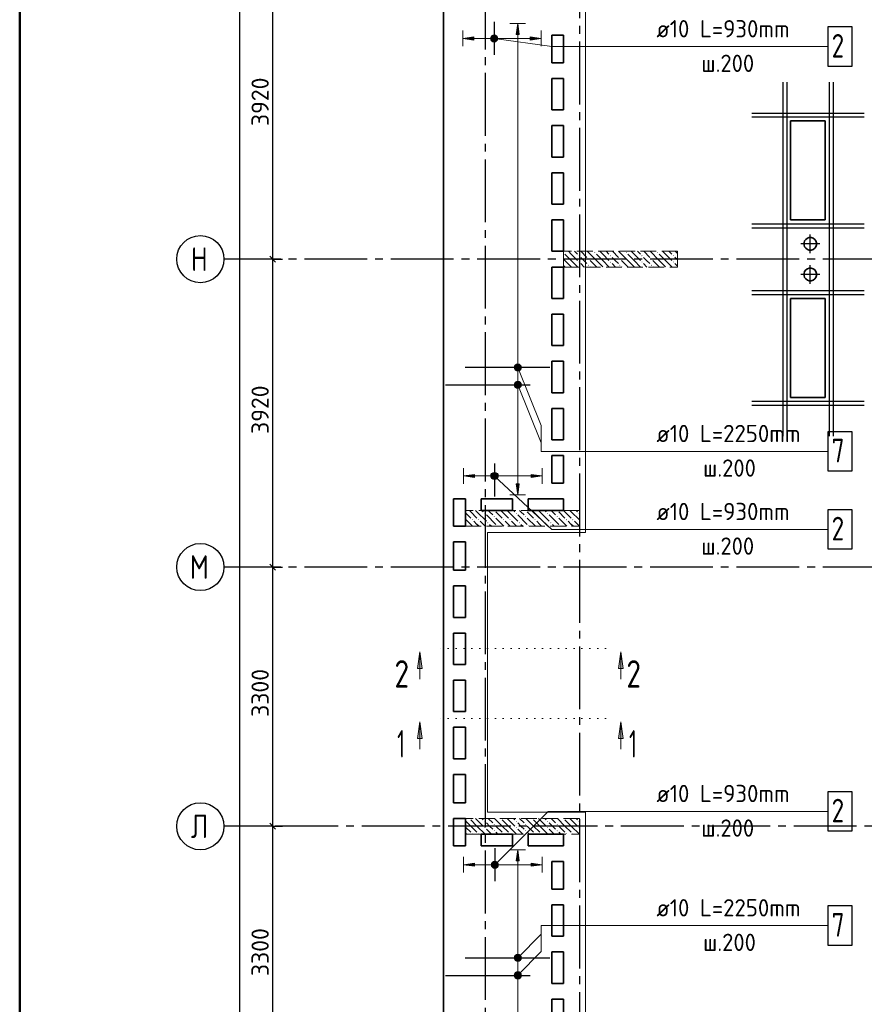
# Model space of a CAD drawing. Header units: millimetres. Extents: x 40580 to 1930067, y -240640 to 81020.
# Tile 171 of 256: x 628803 to 639554, y -203556 to -191020. Entities that reach past the tile are written whole.
import ezdxf

# ---------------------------------------------------------------- set-up
doc = ezdxf.new("R2010")
doc.units = ezdxf.units.MM
for name, pattern in [('______2', [270, 200, -70]), ('______5', [1100, 800, -100, 100, -100]), ('______9', [100, 0, -100]), ('CENTER', [2, 1.25, -0.25, 0.25, -0.25])]:
    doc.linetypes.add(name, pattern=pattern)
for name, color, linetype, lineweight in [('Standard', 7, 'Continuous', 25), ('ЖБ Перекрытие верхний уровень', 7, 'Continuous', 35), ('ОСИ', 7, 'CENTER', 15), ('Позиционная метка линия выноска', 7, 'Continuous', 13), ('Позиционная метка номер позиции', 7, 'Continuous', 13), ('Сечения символ', 7, 'Continuous', 25)]:
    doc.layers.add(name, color=color, linetype=linetype, lineweight=lineweight)
doc.layers.add('ЖБ Пилон', color=7, linetype='______2', lineweight=13, true_color=0xa0a0a0)
doc.styles.add('ISOCPEUR', font='isocpeur.ttf')

msp = doc.modelspace()

# ---------------------------------------------------------------- hatches: boundary and pattern name
at = {"linetype": 'Continuous', "lineweight": 13, "transparency": 33554687}
for points in [[(635162.8, -191209.1), (635142.8, -191069.1), (635122.8, -191209.1)], [(634803, -191281.6), (634803, -191236.6), (634796.7, -191259.1)], [(634803, -191236.6), (634819.2, -191297.8), (634819.2, -191220.4)], [(634803, -191236.6), (634803, -191281.6), (634819.2, -191297.8)], [(634819.2, -191220.4), (634841.7, -191304.1), (634841.7, -191214.1)], [(634819.2, -191220.4), (634819.2, -191297.8), (634841.7, -191304.1)], [(634841.7, -191214.1), (634841.7, -191304.1), (634864.2, -191297.8)], [(634841.7, -191214.1), (634864.2, -191297.8), (634864.2, -191220.4)], [(634864.2, -191220.4), (634864.2, -191297.8), (634880.4, -191281.6)], [(634864.2, -191220.4), (634880.4, -191281.6), (634880.4, -191236.6)], [(634880.4, -191236.6), (634880.4, -191281.6), (634886.7, -191259.1)], [(635301.7, -191279.1), (635441.7, -191259.1), (635301.7, -191239.1)], [(635097.8, -195669.1), (635187.8, -195669.1), (635181.5, -195646.6)], [(635097.8, -195669.1), (635181.5, -195646.6), (635104.1, -195646.6)], [(635104.1, -195691.6), (635187.8, -195669.1), (635097.8, -195669.1)], [(635104.1, -195646.6), (635181.5, -195646.6), (635165.3, -195630.4)], [(635104.1, -195646.6), (635165.3, -195630.4), (635120.3, -195630.4)], [(635104.1, -195691.6), (635181.5, -195691.6), (635187.8, -195669.1)], [(635120.3, -195630.4), (635165.3, -195630.4), (635142.8, -195624.1)], [(635120.3, -195707.8), (635181.5, -195691.6), (635104.1, -195691.6)], [(635120.3, -195707.8), (635165.3, -195707.8), (635181.5, -195691.6)], [(635165.3, -195707.8), (635120.3, -195707.8), (635142.8, -195714.1)], [(634813, -196806.6), (634829.2, -196867.8), (634829.2, -196790.4)], [(634829.2, -196790.4), (634851.7, -196874.1), (634851.7, -196784.1)], [(634829.2, -196790.4), (634829.2, -196867.8), (634851.7, -196874.1)], [(634851.7, -196784.1), (634851.7, -196874.1), (634874.2, -196867.8)], [(634851.7, -196784.1), (634874.2, -196867.8), (634874.2, -196790.4)], [(634874.2, -196790.4), (634874.2, -196867.8), (634890.4, -196851.6)], [(634874.2, -196790.4), (634890.4, -196851.6), (634890.4, -196806.6)], [(634813, -196851.6), (634813, -196806.6), (634806.7, -196829.1)], [(634813, -196806.6), (634813, -196851.6), (634829.2, -196867.8)], [(634890.4, -196806.6), (634890.4, -196851.6), (634896.7, -196829.1)], [(635311.7, -196849.1), (635451.7, -196829.1), (635311.7, -196809.1)], [(635162.8, -201729.1), (635142.8, -201589.1), (635122.8, -201729.1)], [(634813, -201801.6), (634813, -201756.6), (634806.7, -201779.1)], [(634813, -201756.6), (634829.2, -201817.8), (634829.2, -201740.4)], [(634813, -201756.6), (634813, -201801.6), (634829.2, -201817.8)], [(634829.2, -201740.4), (634851.7, -201824.1), (634851.7, -201734.1)], [(634829.2, -201740.4), (634829.2, -201817.8), (634851.7, -201824.1)], [(634851.7, -201734.1), (634851.7, -201824.1), (634874.2, -201817.8)], [(634851.7, -201734.1), (634874.2, -201817.8), (634874.2, -201740.4)], [(634874.2, -201740.4), (634874.2, -201817.8), (634890.4, -201801.6)], [(634874.2, -201740.4), (634890.4, -201801.6), (634890.4, -201756.6)], [(634890.4, -201756.6), (634890.4, -201801.6), (634896.7, -201779.1)], [(635311.7, -201799.1), (635451.7, -201779.1), (635311.7, -201759.1)], [(635097.8, -203189.1), (635187.8, -203189.1), (635181.5, -203166.6)], [(635097.8, -203189.1), (635181.5, -203166.6), (635104.1, -203166.6)], [(635104.1, -203211.6), (635187.8, -203189.1), (635097.8, -203189.1)], [(635104.1, -203166.6), (635181.5, -203166.6), (635165.3, -203150.4)], [(635104.1, -203166.6), (635165.3, -203150.4), (635120.3, -203150.4)], [(635104.1, -203211.6), (635181.5, -203211.6), (635187.8, -203189.1)], [(635120.3, -203150.4), (635165.3, -203150.4), (635142.8, -203144.1)], [(635120.3, -203227.8), (635181.5, -203211.6), (635104.1, -203211.6)], [(635120.3, -203227.8), (635165.3, -203227.8), (635181.5, -203211.6)], [(635165.3, -203227.8), (635120.3, -203227.8), (635142.8, -203234.1)]]:
    msp.add_hatch(color=7, dxfattribs=at).paths.add_polyline_path(points)
for points in [[(634581.7, -191279.1), (634441.7, -191259.1), (634581.7, -191239.1)], [(634591.7, -196849.1), (634451.7, -196829.1), (634591.7, -196809.1)], [(635162.8, -196929.1), (635142.8, -197069.1), (635122.8, -196929.1)], [(634591.7, -201799.1), (634451.7, -201779.1), (634591.7, -201759.1)]]:
    msp.add_hatch(color=7, dxfattribs=at).paths.add_polyline_path(points, flags=16)
at = {"layer": 'ЖБ Пилон', "linetype": 'Continuous', "lineweight": -3, "transparency": 33554687}
for points in [[(635726.7, -193982.5), (635730.2, -193986), (635726.7, -193989.4)], [(635917.2, -194026), (635923.7, -194019.5), (635930.2, -194026), (635923.7, -194032.5)], [(636117.2, -193986), (636123.7, -193979.5), (636130.2, -193986), (636123.7, -193992.5)], [(636317.2, -194026), (636323.7, -194019.5), (636330.2, -194026), (636323.7, -194032.5)], [(636517.2, -193986), (636523.7, -193979.5), (636530.2, -193986), (636523.7, -193992.5)], [(636717.2, -194026), (636723.7, -194019.5), (636730.2, -194026), (636723.7, -194032.5)], [(636917.2, -193986), (636923.7, -193979.5), (636930.2, -193986), (636923.7, -193992.5)], [(637117.2, -194026), (637123.7, -194019.5), (637130.2, -194026), (637123.7, -194032.5)], [(635917.2, -194106), (635923.7, -194099.5), (635930.2, -194106), (635923.7, -194112.5)], [(636037.2, -194066), (636043.7, -194059.5), (636050.2, -194066), (636043.7, -194072.5)], [(636037.2, -194146), (636043.7, -194139.5), (636050.2, -194146), (636043.7, -194152.5)], [(636317.2, -194106), (636323.7, -194099.5), (636330.2, -194106), (636323.7, -194112.5)], [(636437.2, -194066), (636443.7, -194059.5), (636450.2, -194066), (636443.7, -194072.5)], [(636437.2, -194146), (636443.7, -194139.5), (636450.2, -194146), (636443.7, -194152.5)], [(636717.2, -194106), (636723.7, -194099.5), (636730.2, -194106), (636723.7, -194112.5)], [(636837.2, -194066), (636843.7, -194059.5), (636850.2, -194066), (636843.7, -194072.5)], [(636837.2, -194146), (636843.7, -194139.5), (636850.2, -194146), (636843.7, -194152.5)], [(637117.2, -194106), (637123.7, -194099.5), (637130.2, -194106), (637123.7, -194112.5)], [(634717.2, -197306), (634723.7, -197299.5), (634730.2, -197306), (634723.7, -197312.5)], [(634847, -197269.1), (634843.7, -197272.5), (634840.3, -197269.1)], [(635117.2, -197306), (635123.7, -197299.5), (635130.2, -197306), (635123.7, -197312.5)], [(635247, -197269.1), (635243.7, -197272.5), (635240.3, -197269.1)], [(635517.2, -197306), (635523.7, -197299.5), (635530.2, -197306), (635523.7, -197312.5)], [(635647, -197269.1), (635643.7, -197272.5), (635640.3, -197269.1)], [(635917.2, -197306), (635923.7, -197299.5), (635926.7, -197302.5), (635926.7, -197309.4), (635923.7, -197312.5)], [(634557.2, -197386), (634563.7, -197379.5), (634570.2, -197386), (634563.7, -197392.5)], [(634637.2, -197386), (634643.7, -197379.5), (634650.2, -197386), (634643.7, -197392.5)], [(634757.2, -197426), (634763.7, -197419.5), (634770.2, -197426), (634763.7, -197432.5)], [(634837.2, -197346), (634843.7, -197339.5), (634850.2, -197346), (634843.7, -197352.5)], [(634957.2, -197386), (634963.7, -197379.5), (634970.2, -197386), (634963.7, -197392.5)], [(635037.2, -197386), (635043.7, -197379.5), (635050.2, -197386), (635043.7, -197392.5)], [(635157.2, -197426), (635163.7, -197419.5), (635170.2, -197426), (635163.7, -197432.5)], [(635237.2, -197346), (635243.7, -197339.5), (635250.2, -197346), (635243.7, -197352.5)], [(635357.2, -197386), (635363.7, -197379.5), (635370.2, -197386), (635363.7, -197392.5)], [(635437.2, -197386), (635443.7, -197379.5), (635450.2, -197386), (635443.7, -197392.5)], [(635557.2, -197426), (635563.7, -197419.5), (635570.2, -197426), (635563.7, -197432.5)], [(635637.2, -197346), (635643.7, -197339.5), (635650.2, -197346), (635643.7, -197352.5)], [(635757.2, -197386), (635763.7, -197379.5), (635770.2, -197386), (635763.7, -197392.5)], [(635837.2, -197386), (635843.7, -197379.5), (635850.2, -197386), (635843.7, -197392.5)], [(634477.2, -197466), (634483.7, -197459.5), (634490.2, -197466), (634487, -197469.1), (634480.3, -197469.1)], [(634877.2, -197466), (634883.7, -197459.5), (634890.2, -197466), (634887, -197469.1), (634880.3, -197469.1)], [(635277.2, -197466), (635283.7, -197459.5), (635290.2, -197466), (635287, -197469.1), (635280.3, -197469.1)], [(635677.2, -197466), (635683.7, -197459.5), (635690.2, -197466), (635687, -197469.1), (635680.3, -197469.1)], [(634527, -201189.1), (634523.7, -201192.5), (634520.3, -201189.1)], [(634927, -201189.1), (634923.7, -201192.5), (634920.3, -201189.1)], [(635327, -201189.1), (635323.7, -201192.5), (635320.3, -201189.1)], [(635727, -201189.1), (635723.7, -201192.5), (635720.3, -201189.1)], [(634717.2, -201226), (634723.7, -201219.5), (634730.2, -201226), (634723.7, -201232.5)], [(634717.2, -201306), (634723.7, -201299.5), (634730.2, -201306), (634723.7, -201312.5)], [(634837.2, -201266), (634843.7, -201259.5), (634850.2, -201266), (634843.7, -201272.5)], [(635117.2, -201226), (635123.7, -201219.5), (635130.2, -201226), (635123.7, -201232.5)], [(635117.2, -201306), (635123.7, -201299.5), (635130.2, -201306), (635123.7, -201312.5)], [(635237.2, -201266), (635243.7, -201259.5), (635250.2, -201266), (635243.7, -201272.5)], [(635517.2, -201226), (635523.7, -201219.5), (635530.2, -201226), (635523.7, -201232.5)], [(635517.2, -201306), (635523.7, -201299.5), (635530.2, -201306), (635523.7, -201312.5)], [(635637.2, -201266), (635643.7, -201259.5), (635650.2, -201266), (635643.7, -201272.5)], [(635917.2, -201226), (635923.7, -201219.5), (635926.7, -201222.5), (635926.7, -201229.4), (635923.7, -201232.5)], [(635917.2, -201306), (635923.7, -201299.5), (635926.7, -201302.5), (635926.7, -201309.4), (635923.7, -201312.5)], [(634557.2, -201386), (634563.7, -201379.5), (634570.2, -201386), (634567, -201389.1), (634560.3, -201389.1)], [(634637.2, -201386), (634643.7, -201379.5), (634650.2, -201386), (634647, -201389.1), (634640.3, -201389.1)], [(634837.2, -201346), (634843.7, -201339.5), (634850.2, -201346), (634843.7, -201352.5)], [(634957.2, -201386), (634963.7, -201379.5), (634970.2, -201386), (634967, -201389.1), (634960.3, -201389.1)], [(635037.2, -201386), (635043.7, -201379.5), (635050.2, -201386), (635047, -201389.1), (635040.3, -201389.1)], [(635237.2, -201346), (635243.7, -201339.5), (635250.2, -201346), (635243.7, -201352.5)], [(635357.2, -201386), (635363.7, -201379.5), (635370.2, -201386), (635367, -201389.1), (635360.3, -201389.1)], [(635437.2, -201386), (635443.7, -201379.5), (635450.2, -201386), (635447, -201389.1), (635440.3, -201389.1)], [(635637.2, -201346), (635643.7, -201339.5), (635650.2, -201346), (635643.7, -201352.5)], [(635757.2, -201386), (635763.7, -201379.5), (635770.2, -201386), (635767, -201389.1), (635760.3, -201389.1)], [(635837.2, -201386), (635843.7, -201379.5), (635850.2, -201386), (635847, -201389.1), (635840.3, -201389.1)]]:
    msp.add_hatch(color=7, dxfattribs=at).paths.add_polyline_path(points, flags=16)
at = {"layer": 'Позиционная метка номер позиции', "linetype": 'Continuous', "lineweight": 13, "transparency": 33554687}
for points in [[(634798, -191249.3), (634828.6, -191216.3), (634808.7, -191228.5)], [(634828.6, -191216.3), (634798, -191249.3), (634798.9, -191272.2)], [(634828.6, -191216.3), (634798.9, -191272.2), (634851.5, -191215.4)], [(634851.5, -191215.4), (634798.9, -191272.2), (634811.2, -191292.1)], [(634851.5, -191215.4), (634811.2, -191292.1), (634872.3, -191226.1)], [(634872.3, -191226.1), (634811.2, -191292.1), (634832, -191302.8)], [(634872.3, -191226.1), (634832, -191302.8), (634884.5, -191246)], [(634884.5, -191246), (634832, -191302.8), (634854.9, -191301.9)], [(634884.5, -191246), (634854.9, -191301.9), (634885.4, -191268.9)], [(634885.4, -191268.9), (634854.9, -191301.9), (634874.8, -191289.7)], [(635099.5, -195437.6), (635131.3, -195405.8), (635111, -195417.3)], [(635131.3, -195405.8), (635099.5, -195437.6), (635099.5, -195460.6)], [(635131.3, -195405.8), (635099.5, -195460.6), (635154.2, -195405.8)], [(635154.2, -195405.8), (635099.5, -195460.6), (635111, -195480.9)], [(635154.2, -195405.8), (635111, -195480.9), (635174.6, -195417.3)], [(635174.6, -195417.3), (635111, -195480.9), (635131.3, -195492.4)], [(635174.6, -195417.3), (635131.3, -195492.4), (635186.1, -195437.6)], [(635186.1, -195437.6), (635131.3, -195492.4), (635154.2, -195492.4)], [(635186.1, -195437.6), (635154.2, -195492.4), (635186.1, -195460.6)], [(635186.1, -195460.6), (635154.2, -195492.4), (635174.6, -195480.9)], [(635099.5, -195657.6), (635131.3, -195625.8), (635111, -195637.3)], [(635131.3, -195625.8), (635099.5, -195657.6), (635099.5, -195680.6)], [(635131.3, -195625.8), (635099.5, -195680.6), (635154.2, -195625.8)], [(635154.2, -195625.8), (635099.5, -195680.6), (635111, -195700.9)], [(635154.2, -195625.8), (635111, -195700.9), (635174.6, -195637.3)], [(635174.6, -195637.3), (635111, -195700.9), (635131.3, -195712.4)], [(635174.6, -195637.3), (635131.3, -195712.4), (635186.1, -195657.6)], [(635186.1, -195657.6), (635131.3, -195712.4), (635154.2, -195712.4)], [(635186.1, -195657.6), (635154.2, -195712.4), (635186.1, -195680.6)], [(635186.1, -195680.6), (635154.2, -195712.4), (635174.6, -195700.9)], [(634798, -196819.3), (634828.6, -196786.3), (634808.7, -196798.5)], [(634828.6, -196786.3), (634798, -196819.3), (634798.9, -196842.2)], [(634828.6, -196786.3), (634798.9, -196842.2), (634851.5, -196785.4)], [(634851.5, -196785.4), (634798.9, -196842.2), (634811.2, -196862.1)], [(634851.5, -196785.4), (634811.2, -196862.1), (634872.3, -196796.1)], [(634872.3, -196796.1), (634811.2, -196862.1), (634832, -196872.8)], [(634872.3, -196796.1), (634832, -196872.8), (634884.5, -196816)], [(634884.5, -196816), (634832, -196872.8), (634854.9, -196871.9)], [(634884.5, -196816), (634854.9, -196871.9), (634885.4, -196838.9)], [(634885.4, -196838.9), (634854.9, -196871.9), (634874.8, -196859.7)], [(634808.4, -201767.6), (634883.5, -201810.9), (634819.9, -201747.3)], [(634808.4, -201790.6), (634863.2, -201822.4), (634808.4, -201767.6)], [(634808.4, -201767.6), (634863.2, -201822.4), (634883.5, -201810.9)], [(634840.3, -201822.4), (634808.4, -201790.6), (634819.9, -201810.9)], [(634808.4, -201790.6), (634840.3, -201822.4), (634863.2, -201822.4)], [(634819.9, -201747.3), (634895, -201790.6), (634840.3, -201735.8)], [(634819.9, -201747.3), (634883.5, -201810.9), (634895, -201790.6)], [(634840.3, -201735.8), (634895, -201790.6), (634895, -201767.6)], [(634840.3, -201735.8), (634895, -201767.6), (634863.2, -201735.8)], [(634863.2, -201735.8), (634895, -201767.6), (634883.5, -201747.3)], [(635099.5, -202952.6), (635174.6, -202995.9), (635111, -202932.3)], [(635111, -202932.3), (635186.1, -202975.6), (635131.3, -202920.8)], [(635111, -202932.3), (635174.6, -202995.9), (635186.1, -202975.6)], [(635131.3, -202920.8), (635186.1, -202975.6), (635186.1, -202952.6)], [(635131.3, -202920.8), (635186.1, -202952.6), (635154.2, -202920.8)], [(635154.2, -202920.8), (635186.1, -202952.6), (635174.6, -202932.3)], [(635099.5, -202975.6), (635154.2, -203007.4), (635099.5, -202952.6)], [(635099.5, -202952.6), (635154.2, -203007.4), (635174.6, -202995.9)], [(635131.3, -203007.4), (635099.5, -202975.6), (635111, -202995.9)], [(635099.5, -202975.6), (635131.3, -203007.4), (635154.2, -203007.4)], [(635099.5, -203172.6), (635174.6, -203215.9), (635111, -203152.3)], [(635099.5, -203195.6), (635154.2, -203227.4), (635099.5, -203172.6)], [(635099.5, -203172.6), (635154.2, -203227.4), (635174.6, -203215.9)], [(635131.3, -203227.4), (635099.5, -203195.6), (635111, -203215.9)], [(635099.5, -203195.6), (635131.3, -203227.4), (635154.2, -203227.4)], [(635111, -203152.3), (635186.1, -203195.6), (635131.3, -203140.8)], [(635111, -203152.3), (635174.6, -203215.9), (635186.1, -203195.6)], [(635131.3, -203140.8), (635186.1, -203195.6), (635186.1, -203172.6)], [(635131.3, -203140.8), (635186.1, -203172.6), (635154.2, -203140.8)], [(635154.2, -203140.8), (635186.1, -203172.6), (635174.6, -203152.3)]]:
    msp.add_hatch(color=7, dxfattribs=at).paths.add_polyline_path(points)
at = {"layer": 'Сечения символ', "linetype": 'Continuous', "lineweight": 13, "transparency": 33554687}
for points in [[(633866.9, -199279.8), (633896.9, -199069.8), (633926.9, -199279.8)], [(636423.7, -199279.8), (636453.7, -199069.8), (636483.7, -199279.8)], [(633866.9, -200169.8), (633896.9, -199959.8), (633926.9, -200169.8)], [(636423.7, -200169.8), (636453.7, -199959.8), (636483.7, -200169.8)]]:
    msp.add_hatch(color=7, dxfattribs=at).paths.add_polyline_path(points, flags=16)

# ---------------------------------------------------------------- linework, layer by layer
at = {"color": 251, "linetype": 'Continuous', "lineweight": 13, "true_color": 0x494949, "transparency": 33554687}
for p, q in [((634441.7, -191259.1), (634441.7, -191159.1)), ((635142.8, -191069.1), (635042.8, -191069.1)), ((635142.8, -191069.1), (635122.8, -191209.1)), ((635162.8, -191209.1), (635142.8, -191069.1)), ((635142.8, -191069.1), (635242.8, -191069.1)), ((635142.8, -191069.1), (635142.8, -191069.1)), ((635441.7, -191259.1), (635441.7, -191159.1)), ((634441.7, -191259.1), (634581.7, -191239.1)), ((634581.7, -191279.1), (634441.7, -191259.1)), ((634441.7, -191259.1), (634441.7, -191359.1)), ((634441.7, -191259.1), (634441.7, -191259.1)), ((634581.7, -191239.1), (634581.7, -191279.1)), ((634581.7, -191259.1), (634811.7, -191259.1)), ((634841.7, -191214.1), (634841.7, -191214.1)), ((634871.7, -191259.1), (635301.7, -191259.1)), ((635122.8, -191209.1), (635162.8, -191209.1)), ((635142.8, -195639.1), (635142.8, -191209.1)), ((635441.7, -191259.1), (635301.7, -191239.1)), ((635301.7, -191239.1), (635301.7, -191279.1)), ((635301.7, -191279.1), (635441.7, -191259.1)), ((635441.7, -191259.1), (635441.7, -191359.1)), ((635441.7, -191259.1), (635441.7, -191259.1)), ((634841.7, -191304.1), (634841.7, -191304.1)), ((635097.8, -195669.1), (635097.8, -195669.1)), ((635187.8, -195669.1), (635187.8, -195669.1)), ((635142.8, -196929.1), (635142.8, -195699.1)), ((634451.7, -196829.1), (634451.7, -196729.1)), ((634851.7, -196784.1), (634851.7, -196784.1)), ((635451.7, -196829.1), (635451.7, -196729.1)), ((634451.7, -196829.1), (634591.7, -196809.1)), ((634591.7, -196849.1), (634451.7, -196829.1)), ((634451.7, -196829.1), (634451.7, -196929.1)), ((634451.7, -196829.1), (634451.7, -196829.1)), ((634591.7, -196809.1), (634591.7, -196849.1)), ((634591.7, -196829.1), (634821.7, -196829.1)), ((634851.7, -196874.1), (634851.7, -196874.1)), ((634881.7, -196829.1), (635311.7, -196829.1)), ((635451.7, -196829.1), (635311.7, -196809.1)), ((635311.7, -196809.1), (635311.7, -196849.1)), ((635311.7, -196849.1), (635451.7, -196829.1)), ((635451.7, -196829.1), (635451.7, -196929.1)), ((635451.7, -196829.1), (635451.7, -196829.1)), ((635142.8, -197069.1), (635122.8, -196929.1)), ((635122.8, -196929.1), (635162.8, -196929.1)), ((635162.8, -196929.1), (635142.8, -197069.1)), ((635142.8, -197069.1), (635042.8, -197069.1)), ((635142.8, -197069.1), (635242.8, -197069.1)), ((635142.8, -197069.1), (635142.8, -197069.1)), ((634451.7, -201779.1), (634451.7, -201679.1)), ((635142.8, -201589.1), (635042.8, -201589.1)), ((635142.8, -201589.1), (635122.8, -201729.1)), ((635162.8, -201729.1), (635142.8, -201589.1)), ((635142.8, -201589.1), (635242.8, -201589.1)), ((635142.8, -201589.1), (635142.8, -201589.1)), ((635451.7, -201779.1), (635451.7, -201679.1)), ((634451.7, -201779.1), (634591.7, -201759.1)), ((634591.7, -201799.1), (634451.7, -201779.1)), ((634451.7, -201779.1), (634451.7, -201879.1)), ((634451.7, -201779.1), (634451.7, -201779.1)), ((634591.7, -201759.1), (634591.7, -201799.1)), ((634591.7, -201779.1), (634821.7, -201779.1)), ((634851.7, -201734.1), (634851.7, -201734.1)), ((634881.7, -201779.1), (635311.7, -201779.1)), ((635122.8, -201729.1), (635162.8, -201729.1)), ((635142.8, -203159.1), (635142.8, -201729.1)), ((635451.7, -201779.1), (635311.7, -201759.1)), ((635311.7, -201759.1), (635311.7, -201799.1)), ((635311.7, -201799.1), (635451.7, -201779.1)), ((635451.7, -201779.1), (635451.7, -201879.1)), ((635451.7, -201779.1), (635451.7, -201779.1)), ((634851.7, -201824.1), (634851.7, -201824.1)), ((635097.8, -203189.1), (635097.8, -203189.1)), ((635187.8, -203189.1), (635187.8, -203189.1)), ((635142.8, -207449.1), (635142.8, -203219.1))]:
    msp.add_line(p, q, dxfattribs=at)
at = {"color": 7, "linetype": 'Continuous', "lineweight": 25, "transparency": 33554687}
for p, q in [((634841.7, -191049.1), (634841.7, -191469.1)), ((635551.7, -195449.1), (634471.7, -195449.1)), ((634221.7, -195669.1), (635301.7, -195669.1)), ((634851.7, -197089.1), (634851.7, -196669.1)), ((634851.7, -201569.1), (634851.7, -201989.1)), ((635551.7, -202969.1), (634471.7, -202969.1)), ((634221.7, -203189.1), (635301.7, -203189.1))]:
    msp.add_line(p, q, dxfattribs=at)
at = {"color": 7, "linetype": 'Continuous', "lineweight": 13, "transparency": 33554687}
for p, q in [((636888.3, -191363), (638930.2, -191363)), ((636888.3, -196515.8), (638974.2, -196515.8)), ((636888.3, -197509.1), (638930.2, -197509.1)), ((636888.3, -201099.1), (638930.2, -201099.1)), ((636888.3, -202554.1), (638974.2, -202554.1))]:
    msp.add_line(p, q, dxfattribs=at)
at = {"color": 7, "linetype": 'Continuous', "lineweight": -3, "transparency": 33554687}
for p, q in [((638516.6, -191814.1), (638516.6, -196324)), ((638516.6, -191814.1), (638516.6, -196324)), ((638566.6, -191814.1), (638566.6, -196324)), ((638566.6, -191814.1), (638566.6, -196324)), ((639106.6, -191814.1), (639106.6, -196324)), ((639106.6, -191814.1), (639106.6, -196324)), ((639156.6, -191814.1), (639156.6, -196324)), ((639156.6, -191814.1), (639156.6, -196324)), ((638121.6, -192209.1), (639551.6, -192209.1)), ((638121.6, -192209.1), (639551.6, -192209.1)), ((638121.6, -192259.1), (639551.6, -192259.1)), ((638121.6, -192259.1), (639551.6, -192259.1)), ((638121.6, -193619.2), (639551.6, -193619.2)), ((638121.6, -193619.2), (639551.6, -193619.2)), ((638121.6, -193669.2), (639551.6, -193669.2)), ((638121.6, -193669.2), (639551.6, -193669.2)), ((638121.6, -194469.1), (639551.6, -194469.1)), ((638121.6, -194469.1), (639551.6, -194469.1)), ((638121.6, -194519.1), (639551.6, -194519.1)), ((638121.6, -194519.1), (639551.6, -194519.1)), ((638121.6, -195879), (639551.6, -195879)), ((638121.6, -195879), (639551.6, -195879)), ((638121.6, -195929), (639551.6, -195929)), ((638121.6, -195929), (639551.6, -195929))]:
    msp.add_line(p, q, dxfattribs=at)
at = {"color": 7, "linetype": 'Continuous', "lineweight": 25, "transparency": 33554687}
for points in [[(639088.2, -191613), (639398.2, -191613), (639398.2, -191113), (639088.2, -191113), (639088.2, -191613)], [(639088.2, -196765.8), (639398.2, -196765.8), (639398.2, -196265.8), (639088.2, -196265.8), (639088.2, -196765.8)], [(639088.2, -197759.1), (639398.2, -197759.1), (639398.2, -197259.1), (639088.2, -197259.1), (639088.2, -197759.1)], [(639088.2, -201349.1), (639398.2, -201349.1), (639398.2, -200849.1), (639088.2, -200849.1), (639088.2, -201349.1)], [(639088.2, -202804.1), (639398.2, -202804.1), (639398.2, -202304.1), (639088.2, -202304.1), (639088.2, -202804.1)]]:
    msp.add_lwpolyline(points, dxfattribs=at)
at = {"color": 251, "linetype": 'Continuous', "lineweight": 13, "true_color": 0x494949, "transparency": 33554687}
for centre in [(634841.7, -191259.1), (635142.8, -195669.1), (634851.7, -196829.1), (634851.7, -201779.1), (635142.8, -203189.1)]:
    msp.add_circle(centre, 45, dxfattribs=at)
at = {"layer": 'Standard', "color": 7, "linetype": 'Continuous', "lineweight": -3, "transparency": 33554687}
for p, q in [((632023.3, -194069.1), (632023.3, -190149.1)), ((632023.3, -197989.1), (632023.3, -194069.1)), ((632023.3, -201289.1), (632023.3, -197989.1)), ((632023.3, -204589.1), (632023.3, -201289.1))]:
    msp.add_line(p, q, dxfattribs=at)
at = {"layer": 'Standard', "color": 8, "linetype": '______5', "lineweight": -3, "transparency": 33554687}
for p, q in [((638866.7, -193993.6), (638866.7, -193754.6)), ((638986.2, -193874.1), (638747.2, -193874.1)), ((638866.7, -194383.6), (638866.7, -194144.6)), ((638986.2, -194264.1), (638747.2, -194264.1))]:
    msp.add_line(p, q, dxfattribs=at)
at = {"layer": 'Standard', "color": 7, "linetype": 'Continuous', "lineweight": 25, "transparency": 33554687}
for p, q in [((632060.8, -194106.6), (631985.8, -194031.6)), ((632060.8, -198026.6), (631985.8, -197951.6)), ((632060.8, -201326.6), (631985.8, -201251.6))]:
    msp.add_line(p, q, dxfattribs=at)
at = {"layer": 'Standard', "color": 251, "linetype": 'Continuous', "lineweight": -3, "true_color": 0x656565, "transparency": 33554687}
for p, q in [((632023.3, -194069.1), (631898.3, -194069.1)), ((632023.3, -194069.1), (632148.3, -194069.1)), ((632023.3, -197989.1), (631898.3, -197989.1)), ((632023.3, -197989.1), (632148.3, -197989.1)), ((632023.3, -201289.1), (631898.3, -201289.1)), ((632023.3, -201289.1), (632148.3, -201289.1))]:
    msp.add_line(p, q, dxfattribs=at)
at = {"layer": 'Standard', "color": 7, "linetype": 'Continuous', "lineweight": 50, "transparency": 33554687}
msp.add_lwpolyline([(628802.7, -181419.1), (668302.7, -181419.1), (668302.7, -239819.1), (628802.7, -239819.1), (628802.7, -181419.1)], close=True, dxfattribs=at)
at = {"layer": 'Standard', "color": 7, "linetype": 'Continuous', "lineweight": -3, "transparency": 33554687}
msp.add_lwpolyline([(631604.3, -229689.1), (631604.3, -206870.9), (631604.3, -206870.9), (631604.3, -183199.1)], dxfattribs=at)
at = {"layer": 'Standard', "color": 251, "linetype": 'Continuous', "lineweight": -3, "true_color": 0x656565, "transparency": 33554687}
for points in [[(632023.3, -194069.1), (632006.3, -194069.1), (632006.3, -194069.1), (632006.3, -194069.1), (632006.3, -194069.1), (632006.3, -194069.1), (632006.3, -194069.1), (631502.7, -194069.1)], [(632023.3, -197989.1), (632006.3, -197989.1), (632006.3, -197989.1), (632006.3, -197989.1), (632006.3, -197989.1), (632006.3, -197989.1), (632006.3, -197989.1), (632006.3, -197989.1), (632006.3, -197989.1), (631502.7, -197989.1)], [(632023.3, -201289.1), (632006.3, -201289.1), (632006.3, -201289.1), (632006.3, -201289.1), (632006.3, -201289.1), (632006.3, -201289.1), (632006.3, -201289.1), (632006.3, -201289.1), (632006.3, -201289.1), (632006.3, -201289.1), (632006.3, -201289.1), (631502.7, -201289.1)]]:
    msp.add_lwpolyline(points, dxfattribs=at)
at = {"layer": 'ЖБ Перекрытие верхний уровень', "transparency": 33554687}
for p, q in [((634196.7, -183099.1), (634196.7, -207249.1)), ((635576.7, -191569.1), (635576.7, -191219.1)), ((635576.7, -191219.1), (635726.7, -191219.1)), ((635726.7, -191219.1), (635726.7, -191569.1)), ((635726.7, -191569.1), (635576.7, -191569.1)), ((635576.7, -192169.1), (635576.7, -191769.1)), ((635576.7, -191769.1), (635726.7, -191769.1)), ((635726.7, -191769.1), (635726.7, -192169.1)), ((635726.7, -192169.1), (635576.7, -192169.1)), ((635576.7, -192769.1), (635576.7, -192369.1)), ((635576.7, -192369.1), (635726.7, -192369.1)), ((635726.7, -192369.1), (635726.7, -192769.1)), ((639056.7, -192309.2), (638616.7, -192309.2)), ((638616.7, -192309.2), (638616.7, -193569.2)), ((639056.7, -193569.2), (639056.7, -192309.2)), ((635726.7, -192769.1), (635576.7, -192769.1)), ((635576.7, -193369.1), (635576.7, -192969.1)), ((635576.7, -192969.1), (635726.7, -192969.1)), ((635726.7, -192969.1), (635726.7, -193369.1)), ((635726.7, -193369.1), (635576.7, -193369.1)), ((635576.7, -193969.1), (635576.7, -193569.1)), ((635576.7, -193569.1), (635726.7, -193569.1)), ((635726.7, -193569.1), (635726.7, -193969.1)), ((638616.7, -193569.2), (638716.8, -193569.2)), ((638716.8, -193569.2), (639056.7, -193569.2)), ((638854.1, -193794.5), (638830.1, -193802.3)), ((638879.3, -193794.5), (638854.1, -193794.5)), ((638903.4, -193802.3), (638879.3, -193794.5)), ((638794.9, -193837.5), (638787.1, -193861.5)), ((638787.1, -193861.5), (638787.1, -193886.7)), ((638787.1, -193886.7), (638794.9, -193910.7)), ((638809.7, -193817.1), (638794.9, -193837.5)), ((638794.9, -193910.7), (638809.7, -193931.2)), ((638830.1, -193802.3), (638809.7, -193817.1)), ((638923.8, -193817.1), (638903.4, -193802.3)), ((638938.6, -193837.5), (638923.8, -193817.1)), ((638923.8, -193931.2), (638938.6, -193910.7)), ((638946.4, -193861.5), (638938.6, -193837.5)), ((638938.6, -193910.7), (638946.4, -193886.7)), ((638946.4, -193886.7), (638946.4, -193861.5)), ((635726.7, -193969.1), (635576.7, -193969.1)), ((638809.7, -193931.2), (638830.1, -193946)), ((638830.1, -193946), (638854.1, -193953.8)), ((638854.1, -193953.8), (638879.3, -193953.8)), ((638879.3, -193953.8), (638903.4, -193946)), ((638903.4, -193946), (638923.8, -193931.2)), ((635576.7, -194569.1), (635576.7, -194169.1)), ((635576.7, -194169.1), (635726.7, -194169.1)), ((635726.7, -194169.1), (635726.7, -194569.1)), ((638794.9, -194227.4), (638787.1, -194251.4)), ((638787.1, -194251.4), (638787.1, -194276.7)), ((638787.1, -194276.7), (638794.9, -194300.7)), ((638809.7, -194207), (638794.9, -194227.4)), ((638830.1, -194192.2), (638809.7, -194207)), ((638854.1, -194184.4), (638830.1, -194192.2)), ((638879.3, -194184.4), (638854.1, -194184.4)), ((638903.4, -194192.2), (638879.3, -194184.4)), ((638923.8, -194207), (638903.4, -194192.2)), ((638938.6, -194227.4), (638923.8, -194207)), ((638946.4, -194251.4), (638938.6, -194227.4)), ((638938.6, -194300.7), (638946.4, -194276.7)), ((638946.4, -194276.7), (638946.4, -194251.4)), ((638794.9, -194300.7), (638809.7, -194321.1)), ((638809.7, -194321.1), (638830.1, -194335.9)), ((638830.1, -194335.9), (638854.1, -194343.7)), ((638854.1, -194343.7), (638879.3, -194343.7)), ((638879.3, -194343.7), (638903.4, -194335.9)), ((638903.4, -194335.9), (638923.8, -194321.1)), ((638923.8, -194321.1), (638938.6, -194300.7)), ((635726.7, -194569.1), (635576.7, -194569.1)), ((639056.7, -194569.1), (638616.7, -194569.1)), ((638616.7, -194569.1), (638616.7, -195829.1)), ((639056.7, -195829.1), (639056.7, -194569.1)), ((635576.7, -195169.1), (635576.7, -194769.1)), ((635576.7, -194769.1), (635726.7, -194769.1)), ((635726.7, -194769.1), (635726.7, -195169.1)), ((635726.7, -195169.1), (635576.7, -195169.1)), ((635576.7, -195769.1), (635576.7, -195369.1)), ((635576.7, -195369.1), (635726.7, -195369.1)), ((635726.7, -195369.1), (635726.7, -195769.1)), ((635726.7, -195769.1), (635576.7, -195769.1)), ((638616.7, -195829.1), (639056.7, -195829.1)), ((635576.7, -196369.1), (635576.7, -195969.1)), ((635576.7, -195969.1), (635726.7, -195969.1)), ((635726.7, -195969.1), (635726.7, -196369.1)), ((635726.7, -196369.1), (635576.7, -196369.1)), ((635576.7, -196919.1), (635576.7, -196569.1)), ((635576.7, -196569.1), (635726.7, -196569.1)), ((635726.7, -196569.1), (635726.7, -196919.1)), ((635726.7, -196919.1), (635576.7, -196919.1)), ((634326.7, -197469.1), (634326.7, -197119.1)), ((634326.7, -197119.1), (634476.7, -197119.1)), ((634476.7, -197119.1), (634476.7, -197469.1)), ((634676.7, -197269.1), (634676.7, -197119.1)), ((634676.7, -197119.1), (635076.7, -197119.1)), ((635076.7, -197119.1), (635076.7, -197269.1)), ((635276.7, -197269.1), (635276.7, -197119.1)), ((635276.7, -197119.1), (635726.7, -197119.1)), ((635726.7, -197119.1), (635726.7, -197269.1)), ((635076.7, -197269.1), (634676.7, -197269.1)), ((635726.7, -197269.1), (635276.7, -197269.1)), ((634476.7, -197469.1), (634326.7, -197469.1)), ((634326.7, -198029.1), (634326.7, -197669.1)), ((634326.7, -197669.1), (634476.7, -197669.1)), ((634476.7, -197669.1), (634476.7, -198029.1)), ((634476.7, -198029.1), (634326.7, -198029.1)), ((634326.7, -198229.1), (634476.7, -198229.1)), ((634326.7, -198629.1), (634326.7, -198229.1)), ((634476.7, -198229.1), (634476.7, -198629.1)), ((634476.7, -198629.1), (634326.7, -198629.1)), ((634326.7, -199229.1), (634326.7, -198829.1)), ((634326.7, -198829.1), (634476.7, -198829.1)), ((634476.7, -198829.1), (634476.7, -199229.1)), ((634476.7, -199229.1), (634326.7, -199229.1)), ((634326.7, -199829.1), (634326.7, -199429.1)), ((634326.7, -199429.1), (634476.7, -199429.1)), ((634476.7, -199429.1), (634476.7, -199829.1)), ((634476.7, -199829.1), (634326.7, -199829.1)), ((634326.7, -200429.1), (634326.7, -200029.1)), ((634326.7, -200029.1), (634476.7, -200029.1)), ((634476.7, -200029.1), (634476.7, -200429.1)), ((634476.7, -200429.1), (634326.7, -200429.1)), ((634326.7, -200989.1), (634326.7, -200629.1)), ((634326.7, -200629.1), (634476.7, -200629.1)), ((634476.7, -200629.1), (634476.7, -200989.1)), ((634476.7, -200989.1), (634326.7, -200989.1)), ((634326.7, -201539.1), (634326.7, -201189.1)), ((634326.7, -201189.1), (634476.7, -201189.1)), ((634476.7, -201189.1), (634476.7, -201539.1)), ((634676.7, -201539.1), (634676.7, -201389.1)), ((634676.7, -201389.1), (635076.7, -201389.1)), ((635076.7, -201389.1), (635076.7, -201539.1)), ((635276.7, -201389.1), (635726.7, -201389.1)), ((635276.7, -201539.1), (635276.7, -201389.1)), ((635726.7, -201389.1), (635726.7, -201539.1)), ((634476.7, -201539.1), (634326.7, -201539.1)), ((635076.7, -201539.1), (634676.7, -201539.1)), ((635726.7, -201539.1), (635276.7, -201539.1)), ((635576.7, -201739.1), (635726.7, -201739.1)), ((635576.7, -202089.1), (635576.7, -201739.1)), ((635726.7, -201739.1), (635726.7, -202089.1)), ((635726.7, -202089.1), (635576.7, -202089.1)), ((635576.7, -202689.1), (635576.7, -202289.1)), ((635576.7, -202289.1), (635726.7, -202289.1)), ((635726.7, -202289.1), (635726.7, -202689.1)), ((635726.7, -202689.1), (635576.7, -202689.1)), ((635576.7, -202889.1), (635726.7, -202889.1)), ((635576.7, -203289.1), (635576.7, -202889.1)), ((635726.7, -202889.1), (635726.7, -203289.1)), ((635726.7, -203289.1), (635576.7, -203289.1)), ((635576.7, -203489.1), (635726.7, -203489.1)), ((635576.7, -203889.1), (635576.7, -203489.1)), ((635726.7, -203489.1), (635726.7, -203889.1))]:
    msp.add_line(p, q, dxfattribs=at)
at = {"layer": 'ЖБ Пилон', "color": 253, "linetype": '______2', "lineweight": 13, "true_color": 0xa0a0a0, "transparency": 33554687}
for p, q in [((637176.7, -193969.1), (635726.7, -193969.1)), ((635726.7, -193969.1), (635726.7, -194169.1)), ((637176.7, -194169.1), (637176.7, -193969.1)), ((635726.7, -194169.1), (637176.7, -194169.1)), ((635926.7, -197269.1), (634476.7, -197269.1)), ((634476.7, -197269.1), (634476.7, -197469.1)), ((635926.7, -197469.1), (635926.7, -197269.1)), ((634476.7, -197469.1), (635926.7, -197469.1)), ((635926.7, -201189.1), (634476.7, -201189.1)), ((634476.7, -201189.1), (634476.7, -201389.1)), ((635926.7, -201389.1), (635926.7, -201189.1)), ((634476.7, -201389.1), (635926.7, -201389.1))]:
    msp.add_line(p, q, dxfattribs=at)
at = {"layer": 'ЖБ Пилон', "color": 9, "linetype": 'Continuous', "lineweight": -3, "true_color": 0xc7c7c7, "transparency": 33554687}
for p, q in [((635743.7, -194006), (635823.7, -194086)), ((635823.7, -194006), (635786.8, -193969.1)), ((635823.7, -194006), (635903.7, -194086)), ((635866.8, -193969.1), (635903.7, -194006)), ((635946.8, -193969.1), (636023.7, -194046)), ((636143.7, -194086), (636026.8, -193969.1)), ((636143.7, -194006), (636223.7, -194086)), ((636223.7, -194006), (636186.8, -193969.1)), ((636223.7, -194006), (636303.7, -194086)), ((636266.8, -193969.1), (636303.7, -194006)), ((636346.8, -193969.1), (636423.7, -194046)), ((636543.7, -194086), (636426.8, -193969.1)), ((636543.7, -194006), (636623.7, -194086)), ((636623.7, -194006), (636586.8, -193969.1)), ((636623.7, -194006), (636703.7, -194086)), ((636666.8, -193969.1), (636703.7, -194006)), ((636746.8, -193969.1), (636823.7, -194046)), ((636943.7, -194086), (636826.8, -193969.1)), ((636943.7, -194006), (637023.7, -194086)), ((637023.7, -194006), (636986.8, -193969.1)), ((637023.7, -194006), (637103.7, -194086)), ((637066.8, -193969.1), (637103.7, -194006)), ((637146.8, -193969.1), (637176.7, -193999)), ((635743.7, -194086), (635726.7, -194069)), ((635726.7, -194149), (635743.7, -194166)), ((635743.7, -194086), (635823.7, -194166)), ((635823.7, -194086), (635906.8, -194169.1)), ((635983.7, -194086), (635943.7, -194046)), ((635943.7, -194126), (635986.8, -194169.1)), ((636023.7, -194126), (635983.7, -194086)), ((636063.7, -194086), (636143.7, -194166)), ((636063.7, -194166), (636066.8, -194169.1)), ((636143.7, -194086), (636223.7, -194166)), ((636223.7, -194086), (636306.8, -194169.1)), ((636383.7, -194086), (636343.7, -194046)), ((636343.7, -194126), (636386.8, -194169.1)), ((636423.7, -194126), (636383.7, -194086)), ((636463.7, -194086), (636543.7, -194166)), ((636463.7, -194166), (636466.8, -194169.1)), ((636543.7, -194086), (636623.7, -194166)), ((636623.7, -194086), (636706.8, -194169.1)), ((636783.7, -194086), (636743.7, -194046)), ((636743.7, -194126), (636786.8, -194169.1)), ((636823.7, -194126), (636783.7, -194086)), ((636863.7, -194086), (636943.7, -194166)), ((636863.7, -194166), (636866.8, -194169.1)), ((636943.7, -194086), (637023.7, -194166)), ((637023.7, -194086), (637106.8, -194169.1)), ((637176.7, -194079), (637143.7, -194046)), ((637143.7, -194126), (637176.7, -194159)), ((634476.7, -197299), (634543.7, -197366)), ((634543.7, -197286), (634526.8, -197269.1)), ((634543.7, -197286), (634623.7, -197366)), ((634606.8, -197269.1), (634623.7, -197286)), ((634623.7, -197286), (634743.7, -197406)), ((634686.8, -197269.1), (634703.7, -197286)), ((634783.7, -197286), (634766.8, -197269.1)), ((634823.7, -197326), (634783.7, -197286)), ((634863.7, -197286), (634943.7, -197366)), ((634943.7, -197286), (634926.8, -197269.1)), ((634943.7, -197286), (635023.7, -197366)), ((635006.8, -197269.1), (635023.7, -197286)), ((635023.7, -197286), (635143.7, -197406)), ((635086.8, -197269.1), (635103.7, -197286)), ((635183.7, -197286), (635166.8, -197269.1)), ((635223.7, -197326), (635183.7, -197286)), ((635263.7, -197286), (635343.7, -197366)), ((635343.7, -197286), (635326.8, -197269.1)), ((635343.7, -197286), (635423.7, -197366)), ((635406.8, -197269.1), (635423.7, -197286)), ((635423.7, -197286), (635543.7, -197406)), ((635486.8, -197269.1), (635503.7, -197286)), ((635583.7, -197286), (635566.8, -197269.1)), ((635623.7, -197326), (635583.7, -197286)), ((635663.7, -197286), (635743.7, -197366)), ((635743.7, -197286), (635726.8, -197269.1)), ((635743.7, -197286), (635823.7, -197366)), ((635806.8, -197269.1), (635823.7, -197286)), ((635823.7, -197286), (635926.7, -197389)), ((635886.8, -197269.1), (635903.7, -197286)), ((634476.7, -197379), (634566.8, -197469.1)), ((634623.7, -197446), (634583.7, -197406)), ((634663.7, -197406), (634726.8, -197469.1)), ((634743.7, -197326), (634863.7, -197446)), ((634863.7, -197366), (634966.8, -197469.1)), ((635023.7, -197446), (634983.7, -197406)), ((635063.7, -197406), (635126.8, -197469.1)), ((635143.7, -197326), (635263.7, -197446)), ((635263.7, -197366), (635366.8, -197469.1)), ((635423.7, -197446), (635383.7, -197406)), ((635463.7, -197406), (635526.8, -197469.1)), ((635543.7, -197326), (635663.7, -197446)), ((635663.7, -197366), (635766.8, -197469.1)), ((635823.7, -197446), (635783.7, -197406)), ((635863.7, -197406), (635926.7, -197469)), ((634646.8, -197469.1), (634623.7, -197446)), ((634783.7, -197446), (634806.8, -197469.1)), ((635046.8, -197469.1), (635023.7, -197446)), ((635183.7, -197446), (635206.8, -197469.1)), ((635446.8, -197469.1), (635423.7, -197446)), ((635583.7, -197446), (635606.8, -197469.1)), ((635846.8, -197469.1), (635823.7, -197446)), ((634623.7, -201206), (634606.8, -201189.1)), ((634686.8, -201189.1), (634703.7, -201206)), ((634766.8, -201189.1), (634823.7, -201246)), ((634943.7, -201286), (634846.8, -201189.1)), ((635023.7, -201206), (635006.8, -201189.1)), ((635086.8, -201189.1), (635103.7, -201206)), ((635166.8, -201189.1), (635223.7, -201246)), ((635343.7, -201286), (635246.8, -201189.1)), ((635423.7, -201206), (635406.8, -201189.1)), ((635486.8, -201189.1), (635503.7, -201206)), ((635566.8, -201189.1), (635623.7, -201246)), ((635743.7, -201286), (635646.8, -201189.1)), ((635823.7, -201206), (635806.8, -201189.1)), ((635886.8, -201189.1), (635903.7, -201206)), ((634543.7, -201286), (634476.7, -201219)), ((634476.7, -201299), (634543.7, -201366)), ((634543.7, -201206), (634623.7, -201286)), ((634543.7, -201286), (634623.7, -201366)), ((634623.7, -201206), (634703.7, -201286)), ((634623.7, -201286), (634726.8, -201389.1)), ((634783.7, -201286), (634743.7, -201246)), ((634823.7, -201326), (634783.7, -201286)), ((634863.7, -201286), (634943.7, -201366)), ((634943.7, -201206), (635023.7, -201286)), ((634943.7, -201286), (635023.7, -201366)), ((635023.7, -201206), (635103.7, -201286)), ((635023.7, -201286), (635126.8, -201389.1)), ((635183.7, -201286), (635143.7, -201246)), ((635223.7, -201326), (635183.7, -201286)), ((635263.7, -201286), (635343.7, -201366)), ((635343.7, -201206), (635423.7, -201286)), ((635343.7, -201286), (635423.7, -201366)), ((635423.7, -201206), (635503.7, -201286)), ((635423.7, -201286), (635526.8, -201389.1)), ((635583.7, -201286), (635543.7, -201246)), ((635623.7, -201326), (635583.7, -201286)), ((635663.7, -201286), (635743.7, -201366)), ((635743.7, -201206), (635823.7, -201286)), ((635743.7, -201286), (635823.7, -201366)), ((635823.7, -201206), (635903.7, -201286)), ((635823.7, -201286), (635926.7, -201389)), ((634476.7, -201379), (634486.8, -201389.1)), ((634743.7, -201326), (634806.8, -201389.1)), ((634863.7, -201366), (634886.8, -201389.1)), ((635143.7, -201326), (635206.8, -201389.1)), ((635263.7, -201366), (635286.8, -201389.1)), ((635543.7, -201326), (635606.8, -201389.1)), ((635663.7, -201366), (635686.8, -201389.1))]:
    msp.add_line(p, q, dxfattribs=at)
at = {"layer": 'ОСИ', "color": 8, "linetype": '______5', "lineweight": -3, "transparency": 33554687}
for p, q in [((635926.7, -182499.1), (635926.7, -233219.1)), ((634726.7, -182899.1), (634726.7, -233219.1)), ((649726.6, -194069.1), (631402.7, -194069.1)), ((649726.6, -197989.1), (631402.7, -197989.1)), ((649356.7, -201289.1), (631402.7, -201289.1))]:
    msp.add_line(p, q, dxfattribs=at)
at = {"layer": 'ОСИ', "color": 7, "linetype": 'Continuous', "lineweight": -3, "transparency": 33554687}
for centre in [(631102.7, -194069.1), (631102.7, -197989.1), (631102.7, -201289.1)]:
    msp.add_circle(centre, 300, dxfattribs=at)
at = {"layer": 'Позиционная метка линия выноска', "color": 251, "linetype": 'Continuous', "lineweight": 13, "true_color": 0x494949, "transparency": 33554687}
msp.add_lwpolyline([(636006.7, -183149.1), (636006.7, -187029.1), (634756.7, -187029.1), (634756.7, -190589.1), (636006.7, -190589.1), (636006.7, -197549.1), (634756.7, -197549.1), (634756.7, -201109.1), (636006.7, -201109.1), (636006.7, -208069.1), (634756.7, -208069.1), (634756.7, -211009.1), (636006.7, -211009.1), (636006.7, -217729.1), (634756.7, -217729.1), (634756.7, -219044.1)], dxfattribs=at)
at = {"layer": 'Позиционная метка номер позиции', "color": 7, "linetype": 'Continuous', "lineweight": 13, "transparency": 33554687}
for p, q in [((634808.7, -191228.5), (634808.7, -191228.5)), ((634872.3, -191226.1), (634872.3, -191226.1)), ((634811.2, -191292.1), (634811.2, -191292.1)), ((634874.8, -191289.7), (634874.8, -191289.7)), ((635111, -195417.3), (635111, -195417.3)), ((635174.6, -195417.3), (635174.6, -195417.3)), ((635111, -195480.9), (635111, -195480.9)), ((635174.6, -195480.9), (635174.6, -195480.9)), ((635111, -195637.3), (635111, -195637.3)), ((635174.6, -195637.3), (635174.6, -195637.3)), ((635111, -195700.9), (635111, -195700.9)), ((635174.6, -195700.9), (635174.6, -195700.9)), ((634808.7, -196798.5), (634808.7, -196798.5)), ((634872.3, -196796.1), (634872.3, -196796.1)), ((634811.2, -196862.1), (634811.2, -196862.1)), ((634874.8, -196859.7), (634874.8, -196859.7)), ((634819.9, -201747.3), (634819.9, -201747.3)), ((634819.9, -201810.9), (634819.9, -201810.9)), ((634883.5, -201747.3), (634883.5, -201747.3)), ((634883.5, -201810.9), (634883.5, -201810.9)), ((635111, -202932.3), (635111, -202932.3)), ((635174.6, -202932.3), (635174.6, -202932.3)), ((635111, -202995.9), (635111, -202995.9)), ((635174.6, -202995.9), (635174.6, -202995.9)), ((635111, -203152.3), (635111, -203152.3)), ((635174.6, -203152.3), (635174.6, -203152.3)), ((635111, -203215.9), (635111, -203215.9)), ((635174.6, -203215.9), (635174.6, -203215.9))]:
    msp.add_line(p, q, dxfattribs=at)
for points in [[(634841.7, -191259.1), (635576.7, -191363), (639088.2, -191363)], [(635142.8, -195449.1), (635442.8, -196185.8), (635442.8, -196515.8), (639088.2, -196515.8)], [(635142.8, -195669.1), (635442.8, -196405.8), (635442.8, -196515.8), (639088.2, -196515.8)], [(634841.7, -196829.1), (635576.7, -197509.1), (639088.2, -197509.1)], [(634851.7, -201779.1), (635531.7, -201099.1), (639088.2, -201099.1)], [(635142.8, -203184.1), (635442.8, -202884.1), (635442.8, -202554.1), (639088.2, -202554.1)], [(635142.8, -202964.1), (635442.8, -202664.1), (635442.8, -202554.1), (639088.2, -202554.1)]]:
    msp.add_lwpolyline(points, dxfattribs=at)
for centre in [(634841.7, -191259.1), (635142.8, -195449.1), (635142.8, -195669.1), (634841.7, -196829.1), (634851.7, -201779.1), (635142.8, -202964.1), (635142.8, -203184.1)]:
    msp.add_circle(centre, 45, dxfattribs=at)
at = {"layer": 'Сечения символ', "color": 7, "linetype": '______9', "lineweight": 13, "transparency": 33554687}
for p, q in [((636260.4, -199028), (634119.9, -199028)), ((636260.4, -199918), (634119.9, -199918))]:
    msp.add_line(p, q, dxfattribs=at)
at = {"layer": 'Сечения символ', "color": 7, "linetype": 'Continuous', "lineweight": 13, "transparency": 33554687}
for p, q in [((633866.9, -199279.8), (633896.9, -199069.8)), ((633896.9, -199069.8), (633896.9, -199417.3)), ((633896.9, -199069.8), (633896.9, -199069.8)), ((633896.9, -199069.8), (633896.9, -199069.8)), ((633896.9, -199069.8), (633896.9, -199069.8)), ((633896.9, -199069.8), (633926.9, -199279.8)), ((636423.7, -199279.8), (636453.7, -199069.8)), ((636453.7, -199069.8), (636453.7, -199417.3)), ((636453.7, -199069.8), (636453.7, -199069.8)), ((636453.7, -199069.8), (636453.7, -199069.8)), ((636453.7, -199069.8), (636453.7, -199069.8)), ((636453.7, -199069.8), (636483.7, -199279.8)), ((633926.9, -199279.8), (633866.9, -199279.8)), ((633896.9, -199279.8), (633896.9, -199294.8)), ((636483.7, -199279.8), (636423.7, -199279.8)), ((636453.7, -199279.8), (636453.7, -199294.8)), ((633866.9, -200169.8), (633896.9, -199959.8)), ((633896.9, -199959.8), (633896.9, -200307.3)), ((633896.9, -199959.8), (633896.9, -199959.8)), ((633896.9, -199959.8), (633896.9, -199959.8)), ((633896.9, -199959.8), (633896.9, -199959.8)), ((633896.9, -199959.8), (633926.9, -200169.8)), ((636423.7, -200169.8), (636453.7, -199959.8)), ((636453.7, -199959.8), (636453.7, -200307.3)), ((636453.7, -199959.8), (636453.7, -199959.8)), ((636453.7, -199959.8), (636453.7, -199959.8)), ((636453.7, -199959.8), (636453.7, -199959.8)), ((636453.7, -199959.8), (636483.7, -200169.8)), ((633926.9, -200169.8), (633866.9, -200169.8)), ((633896.9, -200169.8), (633896.9, -200184.8)), ((636483.7, -200169.8), (636423.7, -200169.8)), ((636453.7, -200169.8), (636453.7, -200184.8))]:
    msp.add_line(p, q, dxfattribs=at)

# ---------------------------------------------------------------- texts
at = {"color": 7, "linetype": 'Continuous', "lineweight": 13, "transparency": 33554687, "attachment_point": 7, "style": 'ISOCPEUR'}
for s, insert, char_height, width in [('\\W0.96;ø10 L=930mm ', (636908.2, -191245.7), 220, 1997.586), ('\\W0.78;2', (639138.2, -191503), 300, 326.834), ('\\W0.95;ш.200 ', (637480.2, -191685.7), 220, 962.814), ('\\W0.96;ø10 L=2250mm ', (636908.2, -196398.4), 220, 2152.025), ('\\W0.78;7', (639138.2, -196655.7), 300, 326.834), ('\\W0.95;ш.200 ', (637502.3, -196838.4), 220, 962.807), ('\\W0.96;ø10 L=930mm ', (636908.2, -197391.8), 220, 1997.586), ('\\W0.78;2', (639138.2, -197649.1), 300, 326.834), ('\\W0.95;ш.200 ', (637480.2, -197831.8), 220, 962.814), ('\\W0.96;ø10 L=930mm ', (636908.2, -200981.8), 220, 1997.586), ('\\W0.78;2', (639138.2, -201239.1), 300, 326.834), ('\\W0.95;ш.200 ', (637480.2, -201421.8), 220, 962.814), ('\\W0.96;ø10 L=2250mm ', (636908.2, -202436.8), 220, 2152.025), ('\\W0.78;7', (639138.2, -202694.1), 300, 326.834), ('\\W0.95;ш.200 ', (637502.3, -202876.8), 220, 962.807)]:
    msp.add_mtext(s, dxfattribs=dict(at, insert=insert, char_height=char_height, width=width))
at = {"layer": 'Standard', "color": 7, "linetype": 'Continuous', "lineweight": 25, "transparency": 33554687, "char_height": 220, "attachment_point": 7, "rotation": 90, "style": 'ISOCPEUR'}
for s, insert, width in [('3920', (631973.3, -192374.9), 657.046), ('3920', (631973.3, -196295), 657.058), ('3300', (631973.3, -199897.1), 641.464), ('3300', (631973.3, -203197.1), 641.476)]:
    msp.add_mtext(s, dxfattribs=dict(at, insert=insert, width=width))
at = {"layer": 'ОСИ', "color": 7, "linetype": 'Continuous', "lineweight": 25, "transparency": 33554687, "char_height": 300, "attachment_point": 7, "style": 'ISOCPEUR'}
for s, insert, width in [('\\W0.80;Н', (630982.7, -194219.1), 359.83), ('\\W0.82;М', (630967.7, -198139.1), 392.649), ('\\W0.80;Л', (630982.7, -201439.1), 359.83)]:
    msp.add_mtext(s, dxfattribs=dict(at, insert=insert, width=width))
at = {"layer": 'Сечения символ', "color": 7, "linetype": 'Continuous', "lineweight": -3, "transparency": 33554687, "char_height": 350, "attachment_point": 7, "style": 'ISOCPEUR'}
for s, insert, width in [('\\W0.78;2', (633573.2, -199524.8), 381.312), ('\\W0.78;2', (636525.1, -199524.8), 381.312), ('\\W0.56;1', (633608.3, -200414.8), 272.222), ('\\W0.56;1', (636560.1, -200414.8), 272.213)]:
    msp.add_mtext(s, dxfattribs=dict(at, insert=insert, width=width))

doc.saveas('drawing.dxf')
